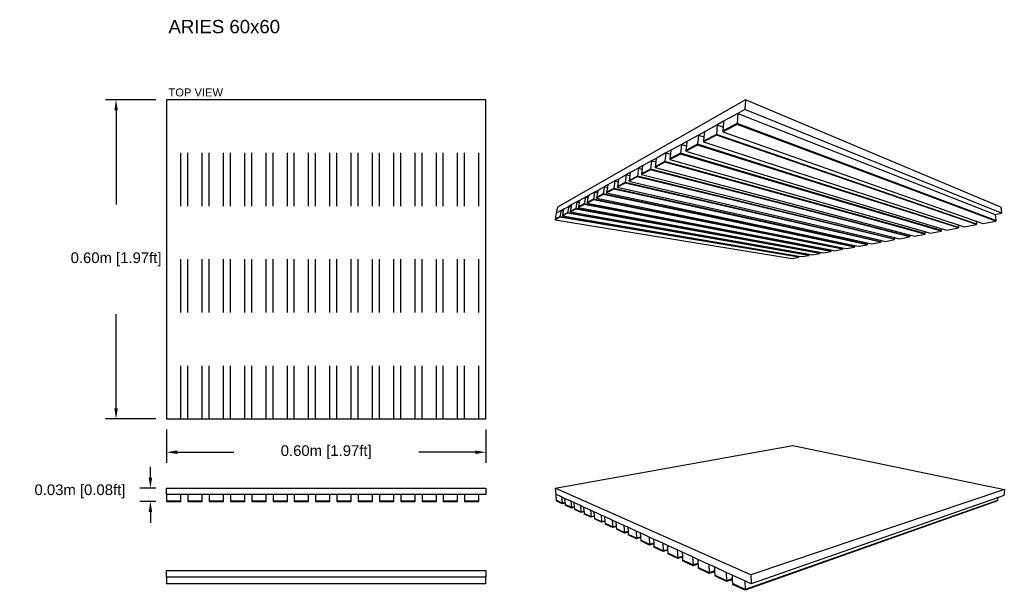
# Model space of a CAD drawing. Header units: millimetres. Extents: x 2505.31 to 2510.58, y 5110.13 to 5113.73.
# Tile 17 of 37: x 2505.31 to 2507.16, y 5112.62 to 5113.69. Entities that reach past the tile are written whole.
import ezdxf

# ---------------------------------------------------------------- set-up
doc = ezdxf.new("R2010")
doc.units = ezdxf.units.MM
doc.linetypes.add('ACAD_ISO03W100', pattern=[30, 12, -18])
doc.styles.get("Standard").update_dxf_attribs({"font": 'arial.ttf'})
doc.dimstyles.get("Standard").update_dxf_attribs({"dimtxt": 0.18, "dimasz": 0.18, "dimexe": 0.18, "dimexo": 0.0625, "dimgap": 0.09, "dimtad": 0, "dimtih": 1, "dimtoh": 1, "dimdec": 4, "dimzin": 0, "dimdsep": 46, "dimtxsty": 'Standard', "dimcen": 0.09, "dimadec": 0, "dimazin": 0, "dimtfac": 1, "dimtdec": 4, "dimtofl": 0, "dimtmove": 0, "dimatfit": 3, "dimfxl": 1, "dimtolj": 1, "dimtzin": 0, "dimarcsym": 0})

# ---------------------------------------------------------------- blocks, each defined once
blk = doc.blocks.new('*D8')
at = {"color": 0, "lineweight": -2, "transparency": 16777216}
for p, q in [((2505.5612, 5113.5443), (2505.4663, 5113.5443)), ((2505.4863, 5113.5243), (2505.4863, 5113.3472)), ((2505.4863, 5112.9643), (2505.4863, 5113.1414)), ((2505.5612, 5112.9443), (2505.4663, 5112.9443))]:
    blk.add_line(p, q, dxfattribs=at)
at = {"color": 0, "transparency": 16777216}
for points in [[(2505.483, 5113.5243), (2505.4896, 5113.5243), (2505.4863, 5113.5443)], [(2505.483, 5112.9643), (2505.4896, 5112.9643), (2505.4863, 5112.9443)]]:
    blk.add_solid(points, dxfattribs=at)
at = {"layer": 'Defpoints', "color": 0, "transparency": 16777216}
for p in [(2505.5812, 5113.5443), (2505.4863, 5112.9443), (2505.5812, 5112.9443)]:
    blk.add_point(p, dxfattribs=at)
at = {"color": 0, "transparency": 16777216, "insert": (2505.4863, 5113.2443), "char_height": 0.05, "attachment_point": 5}
blk.add_mtext('\\A1;{\\H0.4x;0.60m [1.97ft]}', dxfattribs=at)
blk = doc.blocks.new('*D13')
at = {"color": 0, "lineweight": -2, "transparency": 16777216}
for p, q in [((2505.5812, 5112.9243), (2505.5812, 5112.8618)), ((2506.1812, 5112.9243), (2506.1812, 5112.8618)), ((2505.6012, 5112.8818), (2505.7073, 5112.8818)), ((2506.1612, 5112.8818), (2506.0552, 5112.8818))]:
    blk.add_line(p, q, dxfattribs=at)
at = {"color": 0, "transparency": 16777216}
for points in [[(2505.6012, 5112.8851), (2505.6012, 5112.8784), (2505.5812, 5112.8818)], [(2506.1612, 5112.8851), (2506.1612, 5112.8784), (2506.1812, 5112.8818)]]:
    blk.add_solid(points, dxfattribs=at)
at = {"layer": 'Defpoints', "color": 0, "transparency": 16777216}
for p in [(2505.5812, 5112.9443), (2506.1812, 5112.9443), (2506.1812, 5112.8818)]:
    blk.add_point(p, dxfattribs=at)
at = {"color": 0, "transparency": 16777216, "insert": (2505.8812, 5112.8818), "char_height": 0.05, "attachment_point": 5}
blk.add_mtext('\\A1;{\\H0.4x;0.60m [1.97ft]}', dxfattribs=at)
blk = doc.blocks.new('*D14')
at = {"color": 0, "lineweight": -2, "transparency": 16777216}
for p, q in [((2505.5508, 5112.8343), (2505.5508, 5112.8543)), ((2505.5612, 5112.8143), (2505.5308, 5112.8143)), ((2505.5612, 5112.7893), (2505.5308, 5112.7893)), ((2505.5508, 5112.7693), (2505.5508, 5112.7493))]:
    blk.add_line(p, q, dxfattribs=at)
at = {"color": 0, "transparency": 16777216}
for points in [[(2505.5475, 5112.8343), (2505.5542, 5112.8343), (2505.5508, 5112.8143)], [(2505.5475, 5112.7693), (2505.5542, 5112.7693), (2505.5508, 5112.7893)]]:
    blk.add_solid(points, dxfattribs=at)
at = {"layer": 'Defpoints', "color": 0, "transparency": 16777216}
for p in [(2505.5508, 5112.8143), (2505.5812, 5112.8143), (2505.5812, 5112.7893)]:
    blk.add_point(p, dxfattribs=at)
at = {"color": 0, "transparency": 16777216, "insert": (2505.4184, 5112.8083), "char_height": 0.05, "attachment_point": 5}
blk.add_mtext('\\A1;{\\H0.4x;0.03m [0.08ft]}', dxfattribs=at)
blk = doc.blocks.new('Aries_VistaSuperior')
for points in [[(2503.2, 4520.6), (3103.2, 4520.6), (3103.2, 5120.6), (2503.2, 5120.6), (2503.2, 4520.6)], [(3103.2, 4520.6), (3103.2, 5120.6)]]:
    blk.add_lwpolyline(points)
at = {"color": 252, "linetype": 'ACAD_ISO03W100', "true_color": 0x939598}
for points in [[(2530.2, 4520.6), (2530.2, 5120.6)], [(2543.2, 4520.6), (2543.2, 5120.6)], [(2570.2, 4520.6), (2570.2, 5120.6)], [(2583.2, 4520.6), (2583.2, 5120.6)], [(2610.2, 4520.6), (2610.2, 5120.6)], [(2623.2, 4520.6), (2623.2, 5120.6)], [(2650.2, 4520.6), (2650.2, 5120.6)], [(2663.2, 4520.6), (2663.2, 5120.6)], [(2690.2, 4520.6), (2690.2, 5120.6)], [(2703.2, 4520.6), (2703.2, 5120.6)], [(2730.2, 4520.6), (2730.2, 5120.6)], [(2743.2, 4520.6), (2743.2, 5120.6)], [(2770.2, 4520.6), (2770.2, 5120.6)], [(2783.2, 4520.6), (2783.2, 5120.6)], [(2810.2, 4520.6), (2810.2, 5120.6)], [(2823.2, 4520.6), (2823.2, 5120.6)], [(2850.2, 4520.6), (2850.2, 5120.6)], [(2863.2, 4520.6), (2863.2, 5120.6)], [(2890.2, 4520.6), (2890.2, 5120.6)], [(2903.2, 4520.6), (2903.2, 5120.6)], [(2930.2, 4520.6), (2930.2, 5120.6)], [(2943.2, 4520.6), (2943.2, 5120.6)], [(2970.2, 4520.6), (2970.2, 5120.6)], [(2983.2, 4520.6), (2983.2, 5120.6)], [(3010.2, 4520.6), (3010.2, 5120.6)], [(3023.2, 4520.6), (3023.2, 5120.6)], [(3050.2, 4520.6), (3050.2, 5120.6)], [(3063.2, 4520.6), (3063.2, 5120.6)], [(3090.2, 4520.6), (3090.2, 5120.6)]]:
    blk.add_lwpolyline(points, dxfattribs=at)
blk = doc.blocks.new('Aries60x60_top')
at = {"xscale": 0.001000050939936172, "yscale": 0.001000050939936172, "zscale": 0.001000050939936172}
blk.add_blockref('Aries_VistaSuperior', (2503.0779, 5108.4235), dxfattribs=at)
blk = doc.blocks.new('Aries_Vista Inferior')
for p, q in [((3591, 5120.6), (3237.8, 4918.7)), ((3591, 5120.6), (3589.9, 5101.9)), ((4070.7, 4918.7), (3591, 5120.6)), ((3576.5, 5094.5), (3550, 5080)), ((3576.5, 5094.5), (3575.3, 5075.8)), ((3589.9, 5101.9), (3576.5, 5094.5)), ((3576.5, 5094.5), (4060, 4904.9)), ((4072.1, 4907.3), (3589.9, 5101.9)), ((3537.9, 5073.3), (3513.9, 5060.1)), ((3537.9, 5073.3), (3536.4, 5055.3)), ((3550, 5080), (3537.9, 5073.3)), ((3537.9, 5073.3), (3549.2, 5069.2)), ((3575.2, 5074.2), (3548.5, 5060.2)), ((3575.3, 5075.8), (3548.6, 5061.8)), ((3550, 5080), (3549.2, 5069.2)), ((3575.3, 5075.8), (3575.2, 5074.2)), ((4061.5, 4892.6), (3575.2, 5074.2)), ((4061.4, 4893.5), (3575.3, 5075.8)), ((3502.8, 5054.1), (3480.9, 5042)), ((3502.8, 5054.1), (3501.2, 5036.8)), ((3513.9, 5060.1), (3502.8, 5054.1)), ((3502.8, 5054.1), (3513, 5050.7)), ((3536.3, 5053.8), (3512.1, 5041.2)), ((3536.4, 5055.3), (3512.3, 5042.6)), ((3513.9, 5060.1), (3513, 5050.7)), ((3536.4, 5055.3), (3536.3, 5053.8)), ((4025.4, 4885.9), (3536.3, 5053.8)), ((4025.3, 4886.9), (3536.4, 5055.3)), ((3548.6, 5061.8), (3548.5, 5060.2)), ((3548.5, 5060.2), (4024.7, 4892.4)), ((3549.2, 5069.2), (3548.6, 5061.8)), ((3470.9, 5036.5), (3450.8, 5025.5)), ((3470.9, 5036.5), (3469.1, 5019.9)), ((3480.9, 5042), (3470.9, 5036.5)), ((3470.9, 5036.5), (3480.1, 5033.6)), ((3501.1, 5035.3), (3479.1, 5023.8)), ((3501.2, 5036.8), (3479.2, 5025.2)), ((3480.1, 5033.6), (3479.2, 5025.2)), ((3480.9, 5042), (3480.1, 5033.6)), ((3501.2, 5036.8), (3501.1, 5035.3)), ((3991.2, 4879.6), (3501.1, 5035.3)), ((3991.1, 4880.5), (3501.2, 5036.8)), ((3512.3, 5042.6), (3512.1, 5041.2)), ((3512.1, 5041.2), (3990.7, 4885.4)), ((3513, 5050.7), (3512.3, 5042.6)), ((3441.6, 5020.4), (3423.2, 5010.3)), ((3441.6, 5020.4), (3439.7, 5004.4)), ((3450.8, 5025.5), (3441.6, 5020.4)), ((3441.6, 5020.4), (3450, 5018)), ((3468.9, 5018.5), (3448.8, 5007.9)), ((3469.1, 5019.9), (3449, 5009.3)), ((3450, 5018), (3449, 5009.3)), ((3450.8, 5025.5), (3450, 5018)), ((3469.1, 5019.9), (3468.9, 5018.5)), ((3958.9, 4873.7), (3468.9, 5018.5)), ((3958.8, 4874.6), (3469.1, 5019.9)), ((3479.2, 5025.2), (3479.1, 5023.8)), ((3479.1, 5023.8), (3958.4, 4878.8)), ((3397.8, 4996.4), (3390, 4992.1)), ((3397.8, 4996.4), (3397, 4990.3)), ((3414.7, 5005.7), (3397.8, 4996.4)), ((3414.7, 5005.7), (3412.8, 4990.2)), ((3423.2, 5010.3), (3414.7, 5005.7)), ((3414.7, 5005.7), (3422.4, 5003.6)), ((3439.6, 5003.1), (3421.1, 4993.4)), ((3439.7, 5004.4), (3421.3, 4994.7)), ((3422.4, 5003.6), (3421.3, 4994.7)), ((3423.2, 5010.3), (3422.4, 5003.6)), ((3439.7, 5004.4), (3439.6, 5003.1)), ((3928.2, 4868.1), (3439.6, 5003.1)), ((3928.2, 4868.9), (3439.7, 5004.4)), ((3449, 5009.3), (3448.8, 5007.9)), ((3448.8, 5007.9), (3927.9, 4872.7)), ((3367, 4979.5), (3352.5, 4971.5)), ((3367, 4979.5), (3364.9, 4965)), ((3374.3, 4983.5), (3367, 4979.5)), ((3367, 4979.5), (3373.5, 4977.9)), ((3373.5, 4977.9), (3372.2, 4968.9)), ((3374.3, 4983.5), (3373.5, 4977.9)), ((3390, 4992.1), (3374.3, 4983.5)), ((3390, 4992.1), (3387.9, 4977.1)), ((3390, 4992.1), (3397, 4990.3)), ((3412.6, 4988.9), (3395.6, 4980)), ((3395.8, 4981.3), (3395.6, 4980)), ((3395.6, 4980), (3871.3, 4861.5)), ((3397, 4990.3), (3395.8, 4981.3)), ((3412.8, 4990.2), (3395.8, 4981.3)), ((3412.8, 4990.2), (3412.6, 4988.9)), ((3899.1, 4862.7), (3412.6, 4988.9)), ((3899.1, 4863.5), (3412.8, 4990.2)), ((3421.3, 4994.7), (3421.1, 4993.4)), ((3421.1, 4993.4), (3898.9, 4866.9)), ((3332.3, 4960.4), (3326, 4956.9)), ((3332.3, 4960.4), (3331.5, 4955.7)), ((3345.8, 4967.8), (3332.3, 4960.4)), ((3345.8, 4967.8), (3343.6, 4953.8)), ((3352.5, 4971.5), (3345.8, 4967.8)), ((3345.8, 4967.8), (3351.8, 4966.4)), ((3364.8, 4963.8), (3350.2, 4956.2)), ((3351.8, 4966.4), (3350.4, 4957.4)), ((3364.9, 4965), (3350.4, 4957.4)), ((3352.5, 4971.5), (3351.8, 4966.4)), ((3364.9, 4965), (3364.8, 4963.8)), ((3845.1, 4852.8), (3364.8, 4963.8)), ((3845.1, 4853.6), (3364.9, 4965)), ((3387.7, 4975.9), (3372, 4967.7)), ((3372.2, 4968.9), (3372, 4967.7)), ((3372, 4967.7), (3845, 4856.3)), ((3387.9, 4977.1), (3372.2, 4968.9)), ((3387.9, 4977.1), (3387.7, 4975.9)), ((3871.5, 4857.6), (3387.7, 4975.9)), ((3871.4, 4858.4), (3387.9, 4977.1)), ((3295.8, 4940.3), (3290.3, 4937.3)), ((3295.8, 4940.3), (3295.1, 4936.4)), ((3307.6, 4946.8), (3295.8, 4940.3)), ((3307.6, 4946.8), (3305.4, 4933.7)), ((3313.4, 4950), (3307.6, 4946.8)), ((3307.6, 4946.8), (3312.7, 4945.7)), ((3323.7, 4942.3), (3311.1, 4935.7)), ((3312.7, 4945.7), (3311.2, 4936.8)), ((3323.8, 4943.4), (3311.2, 4936.8)), ((3313.4, 4950), (3312.7, 4945.7)), ((3326, 4956.9), (3313.4, 4950)), ((3323.8, 4943.4), (3323.7, 4942.3)), ((3796.1, 4843.7), (3323.7, 4942.3)), ((3326, 4956.9), (3323.8, 4943.4)), ((3796.1, 4844.5), (3323.8, 4943.4)), ((3326, 4956.9), (3331.5, 4955.7)), ((3343.5, 4952.7), (3329.9, 4945.6)), ((3330.1, 4946.7), (3329.9, 4945.6)), ((3329.9, 4945.6), (3796, 4846.8)), ((3331.5, 4955.7), (3330.1, 4946.7)), ((3343.6, 4953.8), (3330.1, 4946.7)), ((3343.6, 4953.8), (3343.5, 4952.7)), ((3820, 4848.1), (3343.5, 4952.7)), ((3820, 4848.9), (3343.6, 4953.8)), ((3350.4, 4957.4), (3350.2, 4956.2)), ((3350.2, 4956.2), (3819.9, 4851.4)), ((3263.8, 4922.8), (3259, 4920.1)), ((3263.8, 4922.8), (3263.2, 4919.4)), ((3274.2, 4928.5), (3263.8, 4922.8)), ((3274.2, 4928.5), (3272, 4916.1)), ((3279.3, 4931.3), (3274.2, 4928.5)), ((3274.2, 4928.5), (3278.7, 4927.6)), ((3287.9, 4923.5), (3276.9, 4917.7)), ((3278.7, 4927.6), (3277.1, 4918.8)), ((3288.1, 4924.6), (3277.1, 4918.8)), ((3279.3, 4931.3), (3278.7, 4927.6)), ((3290.3, 4937.3), (3279.3, 4931.3)), ((3288.1, 4924.6), (3287.9, 4923.5)), ((3751.4, 4835.5), (3287.9, 4923.5)), ((3290.3, 4937.3), (3288.1, 4924.6)), ((3751.4, 4836.3), (3288.1, 4924.6)), ((3290.3, 4937.3), (3295.1, 4936.4)), ((3305.2, 4932.6), (3293.4, 4926.4)), ((3293.6, 4927.5), (3293.4, 4926.4)), ((3293.4, 4926.4), (3751.4, 4838.2)), ((3295.1, 4936.4), (3293.6, 4927.5)), ((3305.4, 4933.7), (3293.6, 4927.5)), ((3305.4, 4933.7), (3305.2, 4932.6)), ((3773.2, 4839.5), (3305.2, 4932.6)), ((3773.2, 4840.3), (3305.4, 4933.7)), ((3311.2, 4936.8), (3311.1, 4935.7)), ((3311.1, 4935.7), (3773.2, 4842.4)), ((3235.6, 4907.3), (3233.4, 4895.8)), ((3237.8, 4918.7), (3235.6, 4907.3)), ((3244.7, 4912.3), (3235.6, 4907.3)), ((3244.7, 4912.3), (3242.5, 4900.6)), ((3249.3, 4914.8), (3244.7, 4912.3)), ((3244.7, 4912.3), (3248.7, 4911.6)), ((3256.6, 4907.1), (3246.9, 4902)), ((3248.7, 4911.6), (3247.1, 4903)), ((3256.8, 4908.1), (3247.1, 4903)), ((3249.3, 4914.8), (3248.7, 4911.6)), ((3249.3, 4914.8), (3259, 4920.1)), ((3256.8, 4908.1), (3256.6, 4907.1)), ((3710.4, 4828), (3256.6, 4907.1)), ((3259, 4920.1), (3256.8, 4908.1)), ((3710.4, 4828.7), (3256.8, 4908.1)), ((3259, 4920.1), (3263.2, 4919.4)), ((3271.8, 4915.1), (3261.4, 4909.6)), ((3261.6, 4910.6), (3261.4, 4909.6)), ((3261.4, 4909.6), (3710.5, 4830.3)), ((3263.2, 4919.4), (3261.6, 4910.6)), ((3272, 4916.1), (3261.6, 4910.6)), ((3272, 4916.1), (3271.8, 4915.1)), ((3730.5, 4831.7), (3271.8, 4915.1)), ((3730.5, 4832.4), (3272, 4916.1)), ((3277.1, 4918.8), (3276.9, 4917.7)), ((3276.9, 4917.7), (3730.5, 4834.1)), ((4060, 4904.9), (4072.1, 4907.3)), ((4060, 4904.9), (4061.4, 4893.5)), ((4070.7, 4918.7), (4072.1, 4907.3)), ((3242.4, 4899.6), (3233.2, 4894.8)), ((3233.4, 4895.8), (3233.2, 4894.8)), ((3233.2, 4894.8), (3678.7, 4822.1)), ((3242.5, 4900.6), (3233.4, 4895.8)), ((3242.5, 4900.6), (3242.4, 4899.6)), ((3691.2, 4824.5), (3242.4, 4899.6)), ((3691.2, 4825.1), (3242.5, 4900.6)), ((3247.1, 4903), (3246.9, 4902)), ((3246.9, 4902), (3691.3, 4826.6)), ((3990.7, 4885.4), (3991.1, 4880.5)), ((3990.7, 4885.4), (4002.1, 4881.6)), ((4002.1, 4881.6), (4025.4, 4885.9)), ((4024.7, 4892.4), (4025.3, 4886.9)), ((4024.7, 4892.4), (4036.9, 4888)), ((4025.3, 4886.9), (4025.4, 4885.9)), ((4036.9, 4888), (4061.5, 4892.6)), ((4061.4, 4893.5), (4061.5, 4892.6)), ((3898.9, 4866.9), (3899.1, 4863.5)), ((3898.9, 4866.9), (3908.4, 4864.4)), ((3908.4, 4864.4), (3928.2, 4868.1)), ((3927.9, 4872.7), (3928.2, 4868.9)), ((3927.9, 4872.7), (3938, 4869.9)), ((3928.2, 4868.9), (3928.2, 4868.1)), ((3938, 4869.9), (3958.9, 4873.7)), ((3958.4, 4878.8), (3958.8, 4874.6)), ((3958.4, 4878.8), (3969.2, 4875.6)), ((3958.8, 4874.6), (3958.9, 4873.7)), ((3969.2, 4875.6), (3991.2, 4879.6)), ((3991.1, 4880.5), (3991.2, 4879.6)), ((3803.8, 4845.2), (3820, 4848.1)), ((3819.9, 4851.4), (3820, 4848.9)), ((3819.9, 4851.4), (3828.1, 4849.6)), ((3820, 4848.9), (3820, 4848.1)), ((3828.1, 4849.6), (3845.1, 4852.8)), ((3845, 4856.3), (3845.1, 4853.6)), ((3845, 4856.3), (3853.5, 4854.3)), ((3845.1, 4853.6), (3845.1, 4852.8)), ((3853.5, 4854.3), (3871.5, 4857.6)), ((3871.3, 4861.5), (3871.4, 4858.4)), ((3871.3, 4861.5), (3880.3, 4859.2)), ((3871.4, 4858.4), (3871.5, 4857.6)), ((3880.3, 4859.2), (3899.1, 4862.7)), ((3899.1, 4863.5), (3899.1, 4862.7)), ((3710.5, 4830.3), (3710.4, 4828.7)), ((3710.5, 4830.3), (3716.9, 4829.2)), ((3716.9, 4829.2), (3730.5, 4831.7)), ((3730.5, 4834.1), (3730.5, 4832.4)), ((3730.5, 4834.1), (3737.2, 4832.9)), ((3730.5, 4832.4), (3730.5, 4831.7)), ((3737.2, 4832.9), (3751.4, 4835.5)), ((3751.4, 4838.2), (3751.4, 4836.3)), ((3751.4, 4838.2), (3758.4, 4836.8)), ((3751.4, 4836.3), (3751.4, 4835.5)), ((3758.4, 4836.8), (3773.2, 4839.5)), ((3773.2, 4842.4), (3773.2, 4840.3)), ((3773.2, 4842.4), (3780.6, 4840.9)), ((3773.2, 4840.3), (3773.2, 4839.5)), ((3780.6, 4840.9), (3796.1, 4843.7)), ((3796, 4846.8), (3796.1, 4844.5)), ((3796, 4846.8), (3803.8, 4845.2)), ((3796.1, 4844.5), (3796.1, 4843.7)), ((3678.7, 4822.1), (3691.2, 4824.5)), ((3691.3, 4826.6), (3691.2, 4825.1)), ((3691.2, 4825.1), (3691.2, 4824.5)), ((3691.3, 4826.6), (3697.4, 4825.6)), ((3697.4, 4825.6), (3710.4, 4828)), ((3710.4, 4828.7), (3710.4, 4828))]:
    blk.add_line(p, q)
blk = doc.blocks.new('Aries60x60_iso')
at = {"xscale": 0.001000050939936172, "yscale": 0.001000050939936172, "zscale": 0.001000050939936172}
blk.add_blockref('Aries_Vista Inferior', (2503.0779, 5108.4235), dxfattribs=at)
blk = doc.blocks.new('Aries_VistaFrontal_Corte')
for points in [[(2503.2, 4390.6), (3103.2, 4390.6), (3103.2, 4378.6), (2503.2, 4378.6), (2503.2, 4390.6)], [(2503.2, 4366.6), (2503.2, 4365.6), (2530.2, 4365.6), (2530.2, 4366.6)], [(2543.2, 4366.6), (2543.2, 4365.6), (2570.2, 4365.6), (2570.2, 4366.6)], [(2583.2, 4366.6), (2583.2, 4365.6), (2610.2, 4365.6), (2610.2, 4366.6)], [(2623.2, 4366.6), (2623.2, 4365.6), (2650.2, 4365.6), (2650.2, 4366.6)], [(2663.2, 4366.6), (2663.2, 4365.6), (2690.2, 4365.6), (2690.2, 4366.6)], [(2703.2, 4366.6), (2703.2, 4365.6), (2730.2, 4365.6), (2730.2, 4366.6)], [(2743.2, 4366.6), (2743.2, 4365.6), (2770.2, 4365.6), (2770.2, 4366.6)], [(2783.2, 4366.6), (2783.2, 4365.6), (2810.2, 4365.6), (2810.2, 4366.6)], [(2823.2, 4366.6), (2823.2, 4365.6), (2850.2, 4365.6), (2850.2, 4366.6)], [(2863.2, 4366.6), (2863.2, 4365.6), (2890.2, 4365.6), (2890.2, 4366.6)], [(2903.2, 4366.6), (2903.2, 4365.6), (2930.2, 4365.6), (2930.2, 4366.6)], [(2943.2, 4366.6), (2943.2, 4365.6), (2970.2, 4365.6), (2970.2, 4366.6)], [(2983.2, 4366.6), (2983.2, 4365.6), (3010.2, 4365.6), (3010.2, 4366.6)], [(3023.2, 4366.6), (3023.2, 4365.6), (3050.2, 4365.6), (3050.2, 4366.6)], [(3063.2, 4366.6), (3063.2, 4365.6), (3090.2, 4365.6), (3090.2, 4366.6)]]:
    blk.add_lwpolyline(points)
for points in [[(2503.2, 4366.6), (2530.2, 4366.6), (2530.2, 4378.6), (2503.2, 4378.6)], [(2543.2, 4366.6), (2570.2, 4366.6), (2570.2, 4378.6), (2543.2, 4378.6)], [(2583.2, 4366.6), (2610.2, 4366.6), (2610.2, 4378.6), (2583.2, 4378.6)], [(2623.2, 4366.6), (2650.2, 4366.6), (2650.2, 4378.6), (2623.2, 4378.6)], [(2663.2, 4366.6), (2690.2, 4366.6), (2690.2, 4378.6), (2663.2, 4378.6)], [(2703.2, 4366.6), (2730.2, 4366.6), (2730.2, 4378.6), (2703.2, 4378.6)], [(2743.2, 4366.6), (2770.2, 4366.6), (2770.2, 4378.6), (2743.2, 4378.6)], [(2783.2, 4366.6), (2810.2, 4366.6), (2810.2, 4378.6), (2783.2, 4378.6)], [(2823.2, 4366.6), (2850.2, 4366.6), (2850.2, 4378.6), (2823.2, 4378.6)], [(2863.2, 4366.6), (2890.2, 4366.6), (2890.2, 4378.6), (2863.2, 4378.6)], [(2903.2, 4366.6), (2930.2, 4366.6), (2930.2, 4378.6), (2903.2, 4378.6)], [(2943.2, 4366.6), (2970.2, 4366.6), (2970.2, 4378.6), (2943.2, 4378.6)], [(2983.2, 4366.6), (3010.2, 4366.6), (3010.2, 4378.6), (2983.2, 4378.6)], [(3023.2, 4366.6), (3050.2, 4366.6), (3050.2, 4378.6), (3023.2, 4378.6)], [(3063.2, 4366.6), (3090.2, 4366.6), (3090.2, 4378.6), (3063.2, 4378.6)]]:
    blk.add_lwpolyline(points, close=True)
blk = doc.blocks.new('Aries60x60_lateral1')
at = {"xscale": 0.001000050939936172, "yscale": 0.001000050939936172, "zscale": 0.001000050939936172}
blk.add_blockref('Aries_VistaFrontal_Corte', (2503.0779, 5108.4235), dxfattribs=at)
blk = doc.blocks.new('Aries_VistaLateral_Corte')
for points in [[(2503.2, 4235.6), (3103.2, 4235.6), (3103.2, 4223.6), (2503.2, 4223.6), (2503.2, 4235.6)], [(2503.2, 4223.6), (2503.2, 4211.6), (3103.2, 4211.6), (3103.2, 4223.6)], [(3103.2, 4211.6), (3103.2, 4210.6), (2503.2, 4210.6), (2503.2, 4211.6)]]:
    blk.add_lwpolyline(points)
blk = doc.blocks.new('Aries_60x60lateral2')
at = {"xscale": 0.001000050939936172, "yscale": 0.001000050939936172, "zscale": 0.001000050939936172}
blk.add_blockref('Aries_VistaLateral_Corte', (2503.0779, 5108.4235), dxfattribs=at)
blk = doc.blocks.new('Aries_VistaSuperior Isometrico')
for p, q in [((3233.2, 4390.6), (3680.2, 4470.6)), ((3680.2, 4470.6), (4077.5, 4388)), ((3601, 4227.6), (3233.2, 4390.6)), ((3233.2, 4390.6), (3234.4, 4379.1)), ((4077.5, 4388), (3601, 4227.6)), ((4077.5, 4388), (4076.7, 4376.5)), ((3245.6, 4374), (3234.4, 4379.1)), ((3234.4, 4379.1), (3235.5, 4367.7)), ((3246.7, 4362.4), (3235.5, 4367.7)), ((3235.5, 4367.7), (3235.6, 4366.7)), ((3246.8, 4361.4), (3235.6, 4366.7)), ((3245.6, 4374), (3246.7, 4362.4)), ((3251.1, 4371.4), (3245.6, 4374)), ((3262.8, 4366.1), (3251.1, 4371.4)), ((3251.1, 4371.4), (3251.8, 4363.4)), ((4064.6, 4367.5), (3590.2, 4200)), ((4064.9, 4372.4), (3601.5, 4211)), ((4064.9, 4372.4), (4064.6, 4367.5)), ((4064.6, 4367.5), (4064.6, 4366.5)), ((4076.7, 4376.5), (4064.9, 4372.4)), ((3251.8, 4363.4), (3246.7, 4362.4)), ((3246.7, 4362.4), (3246.8, 4361.4)), ((3251.9, 4362.4), (3246.8, 4361.4)), ((3251.8, 4363.4), (3251.9, 4362.4)), ((3251.9, 4362.4), (3252.2, 4359.8)), ((3263.9, 4354.2), (3252.2, 4359.8)), ((3252.2, 4359.8), (3252.3, 4358.8)), ((3264, 4353.2), (3252.3, 4358.8)), ((3262.8, 4366.1), (3263.9, 4354.2)), ((3268.5, 4363.4), (3262.8, 4366.1)), ((3269.3, 4355.3), (3263.9, 4354.2)), ((3263.9, 4354.2), (3264, 4353.2)), ((3269.4, 4354.3), (3264, 4353.2)), ((3280.8, 4357.8), (3268.5, 4363.4)), ((3268.5, 4363.4), (3269.3, 4355.3)), ((3269.3, 4355.3), (3269.4, 4354.3)), ((3269.4, 4354.3), (3269.7, 4351.5)), ((3281.9, 4345.7), (3269.7, 4351.5)), ((3269.7, 4351.5), (3269.8, 4350.5)), ((3282, 4344.7), (3269.8, 4350.5)), ((3280.8, 4357.8), (3281.9, 4345.7)), ((3286.9, 4355), (3280.8, 4357.8)), ((3299.7, 4349.2), (3286.9, 4355)), ((3286.9, 4355), (3287.6, 4346.9)), ((3299.7, 4349.2), (3300.8, 4336.8)), ((3306.1, 4346.3), (3299.7, 4349.2)), ((4064.6, 4366.5), (3590.3, 4198.6)), ((3287.6, 4346.9), (3281.9, 4345.7)), ((3281.9, 4345.7), (3282, 4344.7)), ((3287.7, 4345.9), (3282, 4344.7)), ((3287.6, 4346.9), (3287.7, 4345.9)), ((3287.7, 4345.9), (3288, 4342.9)), ((3300.8, 4336.8), (3288, 4342.9)), ((3288, 4342.9), (3288, 4341.8)), ((3300.9, 4335.8), (3288, 4341.8)), ((3306.8, 4338.1), (3300.8, 4336.8)), ((3300.8, 4336.8), (3300.9, 4335.8)), ((3306.9, 4337), (3300.9, 4335.8)), ((3319.6, 4340.1), (3306.1, 4346.3)), ((3306.1, 4346.3), (3306.8, 4338.1)), ((3306.8, 4338.1), (3306.9, 4337)), ((3306.9, 4337), (3307.1, 4333.8)), ((3320.6, 4327.4), (3307.1, 4333.8)), ((3307.1, 4333.8), (3307.2, 4332.8)), ((3320.7, 4326.4), (3307.2, 4332.8)), ((3319.6, 4340.1), (3320.6, 4327.4)), ((3326.2, 4337), (3319.6, 4340.1)), ((3340.4, 4330.5), (3326.2, 4337)), ((3326.2, 4337), (3326.9, 4328.8)), ((3340.4, 4330.5), (3341.5, 4317.6)), ((3347.4, 4327.3), (3340.4, 4330.5)), ((3326.9, 4328.8), (3320.6, 4327.4)), ((3320.6, 4327.4), (3320.7, 4326.4)), ((3327, 4327.8), (3320.7, 4326.4)), ((3326.9, 4328.8), (3327, 4327.8)), ((3327, 4327.8), (3327.3, 4324.3)), ((3341.5, 4317.6), (3327.3, 4324.3)), ((3327.3, 4324.3), (3327.4, 4323.2)), ((3341.5, 4316.5), (3327.4, 4323.2)), ((3348.1, 4319.1), (3341.5, 4317.6)), ((3348.2, 4318), (3341.5, 4316.5)), ((3341.5, 4317.6), (3341.5, 4316.5)), ((3362.4, 4320.5), (3347.4, 4327.3)), ((3347.4, 4327.3), (3348.1, 4319.1)), ((3348.1, 4319.1), (3348.2, 4318)), ((3348.2, 4318), (3348.4, 4314.3)), ((3363.4, 4307.2), (3348.4, 4314.3)), ((3348.4, 4314.3), (3348.5, 4313.2)), ((3363.4, 4306.1), (3348.5, 4313.2)), ((3362.4, 4320.5), (3363.4, 4307.2)), ((3369.7, 4317.1), (3362.4, 4320.5)), ((3385.5, 4309.9), (3369.7, 4317.1)), ((3369.7, 4317.1), (3370.3, 4308.9)), ((3370.3, 4308.9), (3363.4, 4307.2)), ((3370.4, 4307.8), (3363.4, 4306.1)), ((3363.4, 4307.2), (3363.4, 4306.1)), ((3370.3, 4308.9), (3370.4, 4307.8)), ((3370.4, 4307.8), (3370.7, 4303.7)), ((3386.4, 4296.3), (3370.7, 4303.7)), ((3370.7, 4303.7), (3370.8, 4302.6)), ((3386.5, 4295.2), (3370.8, 4302.6)), ((3385.5, 4309.9), (3386.4, 4296.3)), ((3393.2, 4306.3), (3385.5, 4309.9)), ((3393.8, 4298.2), (3386.4, 4296.3)), ((3386.4, 4296.3), (3386.5, 4295.2)), ((3393.9, 4297.1), (3386.5, 4295.2)), ((3409.8, 4298.7), (3393.2, 4306.3)), ((3393.2, 4306.3), (3393.8, 4298.2)), ((3393.8, 4298.2), (3393.9, 4297.1)), ((3393.9, 4297.1), (3394.2, 4292.6)), ((3410.8, 4284.8), (3394.2, 4292.6)), ((3394.2, 4292.6), (3394.3, 4291.5)), ((3409.8, 4298.7), (3410.8, 4284.8)), ((3418, 4295), (3409.8, 4298.7)), ((3435.6, 4287), (3418, 4295)), ((3418, 4295), (3418.6, 4286.9)), ((3410.8, 4283.7), (3394.3, 4291.5)), ((3418.6, 4286.9), (3410.8, 4284.8)), ((3418.6, 4285.7), (3410.8, 4283.7)), ((3410.8, 4284.8), (3410.8, 4283.7)), ((3418.6, 4286.9), (3418.6, 4285.7)), ((3418.6, 4285.7), (3419, 4280.9)), ((3436.5, 4272.7), (3419, 4280.9)), ((3419, 4280.9), (3419, 4279.8)), ((3436.5, 4271.5), (3419, 4279.8)), ((3435.6, 4287), (3436.5, 4272.7)), ((3444.3, 4283), (3435.6, 4287)), ((3444.7, 4274.9), (3436.5, 4272.7)), ((3462.8, 4274.5), (3444.3, 4283)), ((3444.3, 4283), (3444.7, 4274.9)), ((3444.7, 4274.9), (3444.8, 4273.8)), ((3462.8, 4274.5), (3463.7, 4259.8)), ((3472, 4270.3), (3462.8, 4274.5)), ((3444.8, 4273.8), (3436.5, 4271.5)), ((3436.5, 4272.7), (3436.5, 4271.5)), ((3444.8, 4273.8), (3445.1, 4268.6)), ((3463.7, 4259.8), (3445.1, 4268.6)), ((3445.1, 4268.6), (3445.2, 4267.4)), ((3463.7, 4258.6), (3445.2, 4267.4)), ((3472.5, 4262.3), (3463.7, 4259.8)), ((3472.5, 4261.1), (3463.7, 4258.6)), ((3463.7, 4259.8), (3463.7, 4258.6)), ((3491.7, 4261.3), (3472, 4270.3)), ((3472, 4270.3), (3472.5, 4262.3)), ((3472.5, 4262.3), (3472.5, 4261.1)), ((3472.5, 4261.1), (3472.8, 4255.5)), ((3491.7, 4261.3), (3492.5, 4246.2)), ((3501.5, 4256.8), (3491.7, 4261.3)), ((3522.4, 4247.2), (3501.5, 4256.8)), ((3501.5, 4256.8), (3501.8, 4249)), ((3492.5, 4246.2), (3472.8, 4255.5)), ((3472.8, 4255.5), (3472.9, 4254.2)), ((3492.5, 4244.9), (3472.9, 4254.2)), ((3501.8, 4249), (3492.5, 4246.2)), ((3501.9, 4247.8), (3492.5, 4244.9)), ((3492.5, 4246.2), (3492.5, 4244.9)), ((3501.8, 4249), (3501.9, 4247.8)), ((3501.9, 4247.8), (3502.2, 4241.6)), ((3523, 4231.7), (3502.2, 4241.6)), ((3502.2, 4241.6), (3502.3, 4240.3)), ((3523.1, 4230.5), (3502.3, 4240.3)), ((3522.4, 4247.2), (3523, 4231.7)), ((3532.7, 4242.5), (3522.4, 4247.2)), ((3555, 4232.3), (3532.7, 4242.5)), ((3532.7, 4242.5), (3533.1, 4234.9)), ((3533.1, 4234.9), (3523, 4231.7)), ((3523, 4231.7), (3523.1, 4230.5)), ((3533.1, 4233.6), (3523.1, 4230.5)), ((3533.1, 4234.9), (3533.1, 4233.6)), ((3533.1, 4233.6), (3533.4, 4226.8)), ((3555.6, 4216.4), (3533.4, 4226.8)), ((3533.4, 4226.8), (3533.5, 4225.6)), ((3555.6, 4215), (3533.5, 4225.6)), ((3555, 4232.3), (3555.6, 4216.4)), ((3566, 4227.2), (3555, 4232.3)), ((3566.3, 4219.9), (3555.6, 4216.4)), ((3566.3, 4218.6), (3555.6, 4215)), ((3589.7, 4216.4), (3566, 4227.2)), ((3566, 4227.2), (3566.3, 4219.9)), ((3566.3, 4219.9), (3566.3, 4218.6)), ((3566.3, 4218.6), (3566.6, 4211.2)), ((3601, 4227.6), (3601.5, 4211)), ((3555.6, 4216.4), (3555.6, 4215)), ((3589.7, 4216.4), (3590.2, 4200)), ((3601.5, 4211), (3589.7, 4216.4))]:
    blk.add_line(p, q)
blk = doc.blocks.new('Aries_60x60TopView')
for p, q in [((2506.6683, 5112.6237), (2506.6446, 5112.6349)), ((2506.6446, 5112.6349), (2506.6447, 5112.6335)), ((2506.6683, 5112.6223), (2506.6447, 5112.6335)), ((2506.6683, 5112.6237), (2506.6683, 5112.6223))]:
    blk.add_line(p, q)
at = {"xscale": 0.001000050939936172, "yscale": 0.001000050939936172, "zscale": 0.001000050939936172}
blk.add_blockref('Aries_VistaSuperior Isometrico', (2503.0779, 5108.4235), dxfattribs=at)

msp = doc.modelspace()

# ---------------------------------------------------------------- block references
for name in ['Aries60x60_top', 'Aries60x60_iso', 'Aries_60x60TopView', 'Aries60x60_lateral1', 'Aries_60x60lateral2']:
    msp.add_blockref(name, (0, 0))

# ---------------------------------------------------------------- texts
at = {"attachment_point": 1}
for s, width, heights, insert, char_height in [('ARIES 60x60', 0.617595, [0.0426], (2505.5848, 5113.6942), 0.025001), ('TOP VIEW', 0.192676, [0], (2505.5848, 5113.5655), 0.015)]:
    msp.add_mtext_dynamic_manual_height_columns(s, width=width, gutter_width=0.0125, heights=heights, dxfattribs=dict(at, insert=insert, char_height=char_height))

# ---------------------------------------------------------------- dimensions: what is measured, and where the dimension line sits
dim = msp.add_linear_dim(base=(2505.4863, 5112.9443), p1=(2505.5812, 5113.5443), p2=(2505.5812, 5112.9443), angle=270, text='{\\H0.4x;<>}', dimstyle='Standard', override={"dimtxt": 0.05, "dimasz": 0.02, "dimexe": 0.02, "dimexo": 0.02, "dimdec": 2, "dimpost": '<>m', "dimtmove": 2})
dim.commit()
dim.dimension.update_dxf_attribs({"geometry": '*D8', "text_midpoint": (2505.4863, 5113.2443)})
dim = msp.add_linear_dim(base=(2506.1812, 5112.8818), p1=(2505.5812, 5112.9443), p2=(2506.1812, 5112.9443), text='{\\H0.4x;<>}', dimstyle='Standard', override={"dimtxt": 0.05, "dimasz": 0.02, "dimexe": 0.02, "dimexo": 0.02, "dimdec": 2, "dimpost": '<>m', "dimtmove": 2})
dim.commit()
dim.dimension.update_dxf_attribs({"geometry": '*D13', "text_midpoint": (2505.8812, 5112.8818)})
dim = msp.add_linear_dim(base=(2505.55082, 5112.81428), p1=(2505.58121, 5112.78927), p2=(2505.58121, 5112.81428), angle=90, text='{\\H0.4x;<>}', dimstyle='Standard', override={"dimtxt": 0.05, "dimasz": 0.02, "dimexe": 0.02, "dimexo": 0.02, "dimdec": 2, "dimpost": '<>m', "dimtmove": 2})
dim.commit()
dim.dimension.update_dxf_attribs({"geometry": '*D14', "text_midpoint": (2505.41845, 5112.80827), "dimtype": 160})

doc.saveas('drawing.dxf')
